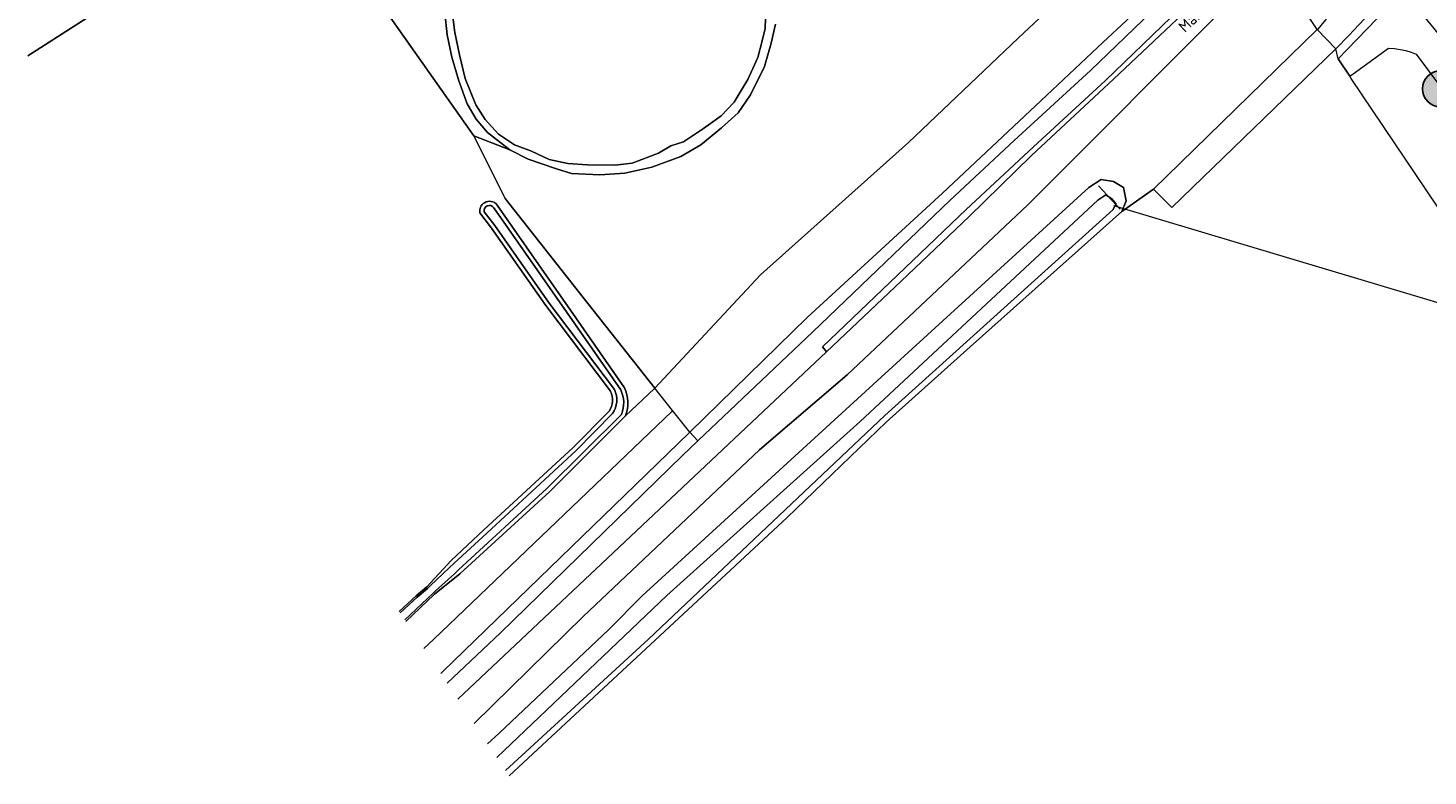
# Model space of a CAD drawing. Header units: metres. Extents: x 101608 to 104514, y 400798 to 405846.
# Tile 55 of 112: x 102473 to 102629, y 404483 to 404566. Entities that reach past the tile are written whole.
import ezdxf
from ezdxf.enums import TextEntityAlignment as Align

# ---------------------------------------------------------------- set-up
doc = ezdxf.new("R2010")
doc.units = ezdxf.units.M
for name, color, linetype, lineweight in [('B-WE-GR-BOOM-A', 63, 'Continuous', 25), ('B-WE-GR-BOOM-S', 90, 'Continuous', 25), ('B-WE-GR-BOUWLAND-GV', 80, 'Continuous', 13), ('B-WE-GR-GRAS-GV', 60, 'Continuous', 13), ('B-WE-GR-HOUTWAL-GV', 40, 'Continuous', 13), ('B-WE-GW-TALUD_KRUIN-G', 90, 'Continuous', 18), ('B-WE-KW-KUNSTWERK_DUIKER-G', 170, 'Continuous', 18), ('B-WE-KW-KUNSTWERK_STUW-G', 170, 'Continuous', 18), ('B-WE-OG-TERREIN_ERF-GV', 7, 'Continuous', 18), ('B-WE-OG-TOPOGRAFIE-T18', 7, 'Continuous', 18), ('B-WE-OG-WATER-GV', 130, 'Continuous', 18), ('B-WE-OG-WATER_SLOOT-GV', 120, 'Continuous', 18), ('B-WE-VH-VERHARDING_ASFALT-GV', 252, 'Continuous', 18), ('B-WE-VH-VERHARDING_BETONSTRAATSTEEN-GV', 252, 'Continuous', 18), ('B-WE-VH-VERHARDING_HALFVERHARDING_GRIND-GV', 252, 'Continuous', 18)]:
    doc.layers.add(name, color=color, linetype=linetype, lineweight=lineweight)
doc.styles.add('NLCS-ISO-M250-T18', font='NLCS-ISO.ttf', dxfattribs={"height": 0.45})

# ---------------------------------------------------------------- blocks, each defined once
blk = doc.blocks.new('SGR-BOOM_01-SO')
at = {"layer": 'B-WE-GR-BOOM-A'}
h = blk.add_hatch(color=256, dxfattribs=at)
h.dxf.hatch_style = 1
edge = h.paths.add_edge_path()
edge.add_arc((0, 0), 2, 0, 360)
at = {"color": 0, "linetype": 'ByBlock', "lineweight": -2}
for radius in [2, 0.25]:
    blk.add_circle((0, 0), radius, dxfattribs=at)
blk = doc.blocks.new('*U44')
blk.add_line((0, 0), (3.76, -51.16))

msp = doc.modelspace()

# ---------------------------------------------------------------- linework, layer by layer
at = {"layer": 'B-WE-GR-BOUWLAND-GV', "flags": 128}
msp.add_lwpolyline([(102641.982, 404528.327), (102620.352, 404560.425), (102620.189, 404560.667), (102618.891, 404562.593), (102618.659, 404563.705), (102600.433, 404546.069), (102598.381, 404548.122), (102594.864, 404545.636), (102578.032, 404530.626), (102568.712, 404522.254), (102557.72, 404511.665), (102526.825, 404482.947)], dxfattribs=at)
at = {"layer": 'B-WE-GR-GRAS-GV', "flags": 128}
msp.add_lwpolyline([(102609.765, 404576.136), (102609.12, 404577.093), (102608.563, 404576.583), (102608.514, 404576.538), (102607.956, 404575.934), (102607.45, 404575.286), (102607.001, 404574.597), (102606.611, 404573.874), (102606.282, 404573.12), (102600.372, 404567.236), (102593.071, 404560.199), (102585.058, 404552.822), (102577.585, 404545.871), (102569.944, 404538.562), (102561.636, 404530.607), (102562.075, 404530.071), (102570.363, 404537.908), (102577.936, 404545.099), (102584.852, 404551.848), (102593.937, 404560.337), (102602.912, 404568.793), (102609.242, 404575.576)], close=True, dxfattribs=at)
at = {"layer": 'B-WE-GR-GRAS-GV'}
for points in [[(102616.592, 404565.837), (102615.697, 404567.195), (102611.449, 404573.637), (102610.924, 404573.091), (102607.338, 404569.362), (102584.399, 404546.33), (102564.356, 404527.485), (102554.638, 404519.152), (102535.05, 404500.655), (102522.928, 404488.779)], [(102546.881, 404521.133), (102546.819, 404521.072), (102519.456, 404494.554), (102519.219, 404494.327)]]:
    msp.add_lwpolyline(points, dxfattribs=at)
at = {"layer": 'B-WE-GR-GRAS-GV', "flags": 128}
for points in [[(102556.41, 404566.457), (102555.917, 404564.348), (102555.168, 404561.726), (102553.631, 404558.592), (102552.271, 404556.613), (102550.421, 404554.932), (102548.112, 404553.034), (102545.884, 404551.753), (102542.672, 404550.55), (102539.656, 404549.88), (102536.896, 404549.703), (102533.743, 404549.861), (102532.071, 404550.378), (102528.938, 404551.457), (102526.88, 404552.502), (102522.882, 404554.039), (102526.362, 404547.065), (102535.036, 404536.103), (102543.016, 404526.017), (102554.73, 404538.592), (102571.176, 404553.284), (102583.359, 404564.898), (102588.156, 404569.404)], [(102597.928, 404569.238), (102592.819, 404564.44), (102586.525, 404558.53), (102574.945, 404547.663), (102559.933, 404533.854), (102546.881, 404521.133), (102547.774, 404520.154), (102560.553, 404532.264), (102575.767, 404546.847), (102582.925, 404553.524), (102591.404, 404561.303), (102599.138, 404568.747)], [(102524.427, 404486.535), (102525.695, 404487.691), (102537.898, 404499.204), (102541.603, 404502.962), (102569.442, 404528.439), (102591.228, 404548.305), (102592.599, 404549.176), (102593.94, 404548.954), (102595.076, 404548.302), (102595.214, 404547.573), (102595.357, 404546.813), (102594.864, 404545.636), (102598.381, 404548.122), (102616.592, 404565.837)], [(102518.418, 404498.107), (102544.915, 404523.478), (102544.927, 404523.489), (102544.978, 404523.538), (102543.016, 404526.017), (102542.976, 404525.978), (102539.743, 404522.937), (102531.326, 404514.547), (102521.345, 404505.386), (102518.521, 404503.149), (102515.346, 404500.122)], [(102519.219, 404494.327), (102519.456, 404494.554), (102546.819, 404521.072), (102546.881, 404521.133), (102544.978, 404523.538), (102544.927, 404523.489), (102544.915, 404523.478), (102518.418, 404498.107), (102517.349, 404497.125)], [(102519.944, 404493.243), (102525.862, 404498.865), (102546.049, 404518.52), (102547.774, 404520.154), (102546.881, 404521.133)], [(102517.349, 404497.125), (102518.418, 404498.107)]]:
    msp.add_lwpolyline(points, dxfattribs=at)
at = {"layer": 'B-WE-GR-HOUTWAL-GV', "flags": 128}
for points in [[(102473.375, 404562.913), (102493.653, 404575.955), (102492.443, 404578.248), (102490.792, 404577.248)], [(102539.743, 404522.937), (102542.976, 404525.978), (102543.016, 404526.017), (102535.036, 404536.103), (102526.362, 404547.065), (102522.882, 404554.039), (102508.19, 404574.923), (102508.163, 404574.971), (102508.026, 404575.215), (102506.777, 404577.441), (102505.567, 404577.142), (102499.339, 404576.466), (102493.653, 404575.955), (102473.375, 404562.913)], [(102525.502, 404546.347), (102533.652, 404534.67), (102539.641, 404526.042)], [(102530.891, 404535.192), (102524.875, 404543.778), (102523.575, 404545.497)], [(102538.09, 404525.668), (102530.891, 404535.192)], [(102514.62, 404501.207), (102516.476, 404502.944), (102517.679, 404503.969), (102520.365, 404506.894), (102524.003, 404510.268), (102533.947, 404519.426), (102537.919, 404523.476)]]:
    msp.add_lwpolyline(points, dxfattribs=at)
at = {"layer": 'B-WE-GR-HOUTWAL-GV'}
for points in [[(102523.575, 404545.497, -0.311012), (102524.065, 404546.619)], [(102524.065, 404546.619, -0.3900838), (102525.502, 404546.347)], [(102537.919, 404523.476, 0.2661281), (102538.09, 404525.668)], [(102539.641, 404526.042, -0.2086507), (102539.743, 404522.937)]]:
    msp.add_lwpolyline(points, format="xyb", dxfattribs=at)
at = {"layer": 'B-WE-GW-TALUD_KRUIN-G', "flags": 128}
for points in [[(102631.203, 404563.953), (102627.277, 404568.77), (102627.024, 404568.948), (102626.745, 404569.081), (102626.447, 404569.166), (102626.14, 404569.199), (102625.776, 404569.172), (102625.425, 404569.073), (102625.101, 404568.907), (102624.815, 404568.68), (102624.33, 404568.18), (102619.924, 404563.641), (102618.891, 404562.593), (102620.189, 404560.667), (102620.558, 404560.932), (102624.501, 404563.762), (102625.151, 404563.728), (102625.796, 404563.643), (102626.406, 404563.515), (102627.005, 404563.342), (102627.589, 404563.125), (102632.863, 404556.012)], [(102519.219, 404494.327), (102519.456, 404494.554), (102546.819, 404521.072), (102546.881, 404521.133)]]:
    msp.add_lwpolyline(points, dxfattribs=at)
at = {"layer": 'B-WE-KW-KUNSTWERK_STUW-G', "flags": 128}
msp.add_lwpolyline([(102592.303, 404548.474), (102594.68, 404545.888)], dxfattribs=at)
at = {"layer": 'B-WE-OG-TERREIN_ERF-GV', "flags": 128}
msp.add_lwpolyline([(102508.19, 404574.923), (102522.882, 404554.039), (102526.88, 404552.502), (102524.428, 404554.396), (102523.168, 404555.903), (102522.153, 404557.615), (102521.216, 404560.148), (102520.453, 404562.772), (102519.924, 404565.242), (102519.695, 404567.688)], dxfattribs=at)
at = {"layer": 'B-WE-OG-WATER-GV', "flags": 128}
for points in [[(102520.415, 404568.45), (102520.797, 404565.525), (102521.298, 404563.03), (102521.925, 404560.408), (102523.114, 404557.501), (102524.151, 404555.845), (102525.654, 404554.214), (102527.408, 404553.043), (102529.291, 404552.331), (102531.276, 404551.421), (102533.354, 404550.953), (102535.539, 404550.839), (102538.55, 404550.767), (102540.48, 404551.022), (102543.407, 404552.13), (102544.788, 404552.932), (102546.193, 404553.394), (102548.412, 404554.86), (102549.195, 404555.403), (102550.379, 404556.274), (102551.803, 404557.786), (102552.714, 404559.247), (102553.332, 404560.283), (102554.429, 404562.737), (102554.937, 404564.575), (102555.245, 404565.979), (102555.326, 404568.231)], [(102526.415, 404483.561), (102542.305, 404498.129), (102568.567, 404522.975), (102593.872, 404545.806), (102594.243, 404546.481), (102594.139, 404546.604), (102593.763, 404547.046), (102593.083, 404547.495), (102592.214, 404546.891), (102565.803, 404522.322), (102544.345, 404502.998), (102525.448, 404485.008)], [(102539.213, 404525.838), (102533.263, 404534.4), (102525.122, 404546.064)], [(102524.04, 404545.587), (102525.245, 404544.073), (102531.274, 404535.47), (102538.518, 404525.871)], [(102538.31, 404523.209), (102534.277, 404519.086), (102524.324, 404509.92), (102520.723, 404506.584), (102520.164, 404506.056), (102518.101, 404504.107), (102517.823, 404503.844), (102517.748, 404503.774), (102516.597, 404502.801), (102514.726, 404501.05)], [(102515.241, 404500.279), (102518.375, 404503.266), (102518.65, 404503.516), (102520.734, 404505.409), (102521.207, 404505.839), (102530.998, 404514.89), (102539.303, 404523.112)]]:
    msp.add_lwpolyline(points, dxfattribs=at)
at = {"layer": 'B-WE-OG-WATER-GV'}
for points in [[(102525.122, 404546.064, 0.7972649), (102524.04, 404545.587)], [(102538.518, 404525.871, -0.2666157), (102538.31, 404523.209)], [(102539.303, 404523.112, 0.2084035), (102539.213, 404525.838)]]:
    msp.add_lwpolyline(points, format="xyb", dxfattribs=at)
at = {"layer": 'B-WE-OG-WATER_SLOOT-GV', "flags": 128}
for points in [[(102519.695, 404567.688), (102519.924, 404565.242), (102520.453, 404562.772), (102521.216, 404560.148), (102522.153, 404557.615), (102523.168, 404555.903), (102524.428, 404554.396), (102526.88, 404552.502), (102528.938, 404551.457), (102532.071, 404550.378), (102533.743, 404549.861), (102536.896, 404549.703), (102539.656, 404549.88), (102542.672, 404550.55), (102545.884, 404551.753), (102548.112, 404553.034), (102550.421, 404554.932), (102552.271, 404556.613), (102553.631, 404558.592), (102555.168, 404561.726), (102555.917, 404564.348), (102556.41, 404566.457)], [(102555.326, 404568.231), (102555.245, 404565.979), (102554.937, 404564.575), (102554.429, 404562.737), (102553.332, 404560.283), (102552.714, 404559.247), (102551.803, 404557.786), (102550.379, 404556.274), (102549.195, 404555.403), (102548.412, 404554.86), (102546.193, 404553.394), (102544.788, 404552.932), (102543.407, 404552.13), (102540.48, 404551.022), (102538.55, 404550.767), (102535.539, 404550.839), (102533.354, 404550.953), (102531.276, 404551.421), (102529.291, 404552.331), (102527.408, 404553.043), (102525.654, 404554.214), (102524.151, 404555.845), (102523.114, 404557.501), (102521.925, 404560.408), (102521.298, 404563.03), (102520.797, 404565.525), (102520.415, 404568.45)], [(102526.825, 404482.947), (102557.72, 404511.665), (102568.712, 404522.254), (102578.032, 404530.626), (102594.864, 404545.636), (102595.357, 404546.813), (102595.214, 404547.573), (102595.076, 404548.302), (102593.94, 404548.954)], [(102525.448, 404485.008), (102544.345, 404502.998), (102565.803, 404522.322), (102592.214, 404546.891), (102593.083, 404547.495), (102593.763, 404547.046), (102594.139, 404546.604), (102594.243, 404546.481), (102593.872, 404545.806)], [(102525.122, 404546.064), (102533.263, 404534.4), (102539.213, 404525.838)], [(102539.641, 404526.042), (102533.652, 404534.67), (102525.502, 404546.347)], [(102523.575, 404545.497), (102524.875, 404543.778), (102530.891, 404535.192), (102538.09, 404525.668)], [(102538.518, 404525.871), (102531.274, 404535.47), (102525.245, 404544.073), (102524.04, 404545.587)], [(102537.919, 404523.476), (102533.947, 404519.426), (102524.003, 404510.268), (102520.365, 404506.894), (102517.679, 404503.969), (102516.476, 404502.944), (102514.62, 404501.207)], [(102514.726, 404501.05), (102516.597, 404502.801), (102517.748, 404503.774), (102517.823, 404503.844), (102518.101, 404504.107), (102520.164, 404506.056), (102520.723, 404506.584), (102524.324, 404509.92), (102534.277, 404519.086), (102538.31, 404523.209)], [(102539.303, 404523.112), (102530.998, 404514.89), (102521.207, 404505.839), (102520.734, 404505.409), (102518.65, 404503.516), (102518.375, 404503.266), (102515.241, 404500.279)], [(102515.346, 404500.122), (102518.521, 404503.149), (102521.345, 404505.386), (102531.326, 404514.547), (102539.743, 404522.937)]]:
    msp.add_lwpolyline(points, dxfattribs=at)
at = {"layer": 'B-WE-OG-WATER_SLOOT-GV'}
for points in [[(102593.94, 404548.954), (102592.599, 404549.176), (102591.228, 404548.305), (102569.442, 404528.439), (102541.603, 404502.962), (102537.898, 404499.204), (102525.695, 404487.691), (102524.427, 404486.535)], [(102593.872, 404545.806), (102568.567, 404522.975), (102542.305, 404498.129), (102526.415, 404483.561)]]:
    msp.add_lwpolyline(points, dxfattribs=at)
for points in [[(102524.065, 404546.619, 0.311012), (102523.575, 404545.497)], [(102524.04, 404545.587, -0.7972649), (102525.122, 404546.064)], [(102525.502, 404546.347, 0.3900838), (102524.065, 404546.619)], [(102538.09, 404525.668, -0.2661281), (102537.919, 404523.476)], [(102538.31, 404523.209, 0.2666157), (102538.518, 404525.871)], [(102539.213, 404525.838, -0.2084035), (102539.303, 404523.112)], [(102539.743, 404522.937, 0.2086507), (102539.641, 404526.042)]]:
    msp.add_lwpolyline(points, format="xyb", dxfattribs=at)
at = {"layer": 'B-WE-VH-VERHARDING_ASFALT-GV', "flags": 128}
for points in [[(102599.138, 404568.747), (102591.404, 404561.303), (102582.925, 404553.524), (102575.767, 404546.847), (102560.553, 404532.264), (102547.774, 404520.154), (102546.049, 404518.52), (102525.862, 404498.865), (102519.944, 404493.243)], [(102521.114, 404491.492), (102562.075, 404530.071), (102561.636, 404530.607), (102569.944, 404538.562), (102577.585, 404545.871), (102585.058, 404552.822), (102593.071, 404560.199), (102600.372, 404567.236)]]:
    msp.add_lwpolyline(points, dxfattribs=at)
at = {"layer": 'B-WE-VH-VERHARDING_BETONSTRAATSTEEN-GV', "flags": 128}
for points in [[(102627.412, 404572.407), (102625.031, 404575.613), (102623.498, 404573.46), (102621.841, 404571.674), (102620.144, 404569.819), (102618.711, 404568.242), (102617.519, 404566.935), (102616.66, 404565.904), (102616.592, 404565.837), (102618.659, 404563.705), (102620.108, 404565.184), (102622.376, 404567.623), (102623.88, 404569.148), (102625.618, 404570.805)], [(102618.659, 404563.705), (102616.592, 404565.837), (102598.381, 404548.122), (102600.433, 404546.069)]]:
    msp.add_lwpolyline(points, close=True, dxfattribs=at)
at = {"layer": 'B-WE-VH-VERHARDING_HALFVERHARDING_GRIND-GV', "flags": 128}
msp.add_lwpolyline([(102522.928, 404488.779), (102535.05, 404500.655), (102554.638, 404519.152), (102564.356, 404527.485), (102584.399, 404546.33), (102607.338, 404569.362), (102610.924, 404573.091), (102611.449, 404573.637), (102611.009, 404574.29), (102609.765, 404576.136), (102609.242, 404575.576), (102602.912, 404568.793), (102593.937, 404560.337), (102584.852, 404551.848), (102577.936, 404545.099), (102570.363, 404537.908), (102562.075, 404530.071), (102521.114, 404491.492)], dxfattribs=at)

# ---------------------------------------------------------------- block references
at = {"layer": 'B-WE-GR-BOOM-S'}
msp.add_blockref('SGR-BOOM_01-SO', (102630.27, 404559.26), dxfattribs=at)
at = {"layer": 'B-WE-KW-KUNSTWERK_DUIKER-G', "rotation": 69.13202877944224}
msp.add_blockref('*U44', (102593.95, 404546.304), dxfattribs=at)

# ---------------------------------------------------------------- texts
at = {"layer": 'B-WE-OG-TOPOGRAFIE-T18', "style": 'NLCS-ISO-M250-T18'}
msp.add_text('Markdijk', height=1.25, rotation=42.6, dxfattribs=at).set_placement((102603.816, 404567.826), align=Align.MIDDLE)

doc.saveas('drawing.dxf')
